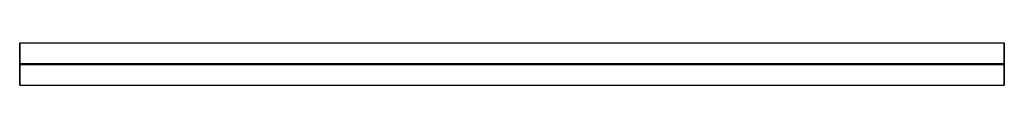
# Model space of a CAD drawing. Extents: x 0 to 7000, y 11650 to 11950.
import ezdxf

# ---------------------------------------------------------------- set-up
doc = ezdxf.new("R2010")
doc.units = 0
doc.header["$MEASUREMENT"] = 0

msp = doc.modelspace()

# ---------------------------------------------------------------- linework, layer by layer
for p, q in [((0, 11950, 7200), (0, 11650, 7200)), ((0, 11950, 7186), (0, 11950, 7200)), ((0, 11950, 7200), (7000, 11950, 7200)), ((0, 11804.25, 7186), (0, 11950, 7186)), ((0, 11950, 7186), (7000, 11950, 7186)), ((0, 11950, 6924), (0, 11804.25, 6924)), ((0, 11950, 6910), (0, 11950, 6924)), ((0, 11950, 6924), (7000, 11950, 6924)), ((0, 11650, 6910), (0, 11950, 6910)), ((0, 11950, 6910), (7000, 11950, 6910)), ((7000, 11650, 7200), (7000, 11950, 7200)), ((7000, 11950, 7200), (7000, 11950, 7186)), ((7000, 11950, 7186), (7000, 11804.25, 7186)), ((7000, 11804.25, 6924), (7000, 11950, 6924)), ((7000, 11950, 6924), (7000, 11950, 6910)), ((7000, 11950, 6910), (7000, 11650, 6910)), ((0, 11804.25, 6924), (0, 11804.25, 7186)), ((0, 11804.25, 7186), (7000, 11804.25, 7186)), ((0, 11804.25, 6924), (7000, 11804.25, 6924)), ((0, 11795.75, 6924), (0, 11650, 6924)), ((0, 11795.75, 7186), (0, 11795.75, 6924)), ((0, 11795.75, 6924), (7000, 11795.75, 6924)), ((0, 11650, 7186), (0, 11795.75, 7186)), ((0, 11795.75, 7186), (7000, 11795.75, 7186)), ((7000, 11804.25, 7186), (7000, 11804.25, 6924)), ((7000, 11650, 6924), (7000, 11795.75, 6924)), ((7000, 11795.75, 6924), (7000, 11795.75, 7186)), ((7000, 11795.75, 7186), (7000, 11650, 7186)), ((0, 11650, 6924), (0, 11650, 6910)), ((0, 11650, 6924), (7000, 11650, 6924)), ((0, 11650, 7200), (0, 11650, 7186)), ((0, 11650, 7186), (7000, 11650, 7186)), ((0, 11650, 7200), (7000, 11650, 7200)), ((0, 11650, 6910), (7000, 11650, 6910)), ((7000, 11650, 6910), (7000, 11650, 6924)), ((7000, 11650, 7186), (7000, 11650, 7200))]:
    msp.add_line(p, q)

doc.saveas('drawing.dxf')
